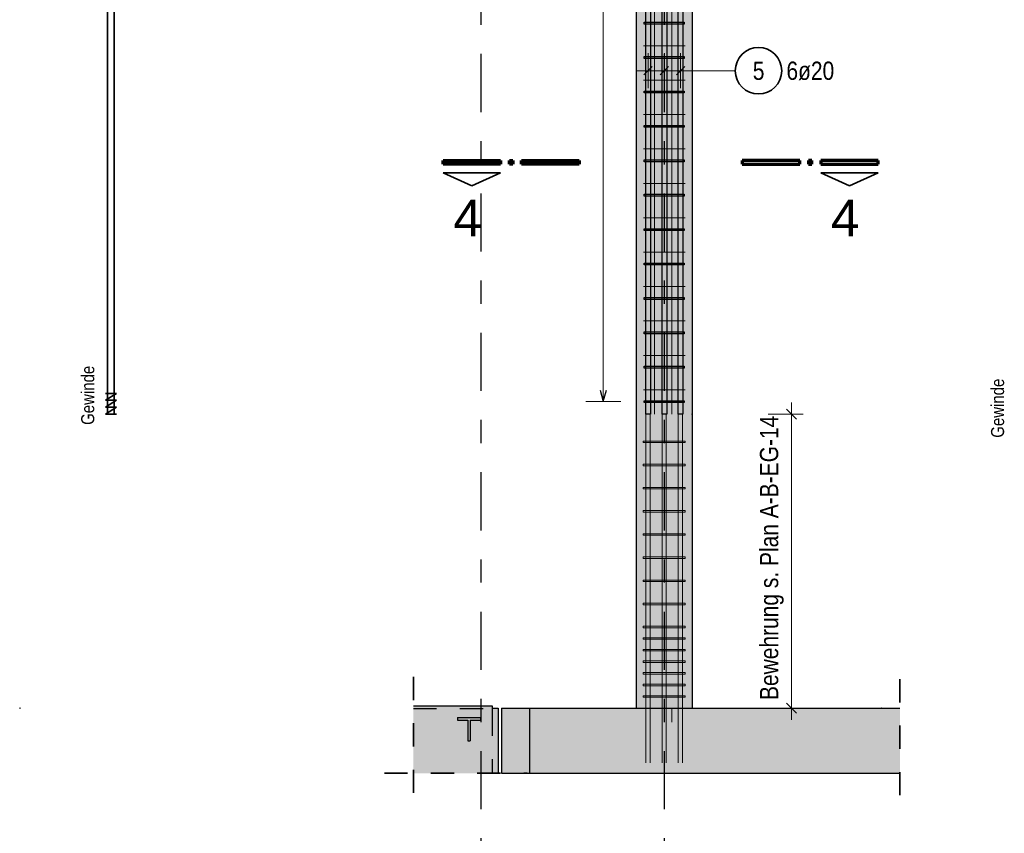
# Model space of a CAD drawing. Header units: millimetres. Extents: x -17.3 to 56.2, y -13.9 to 21.4.
# Tile 30 of 56: x 11.2 to 15.4, y 4.3 to 7.8. Entities that reach past the tile are written whole.
import ezdxf
from ezdxf.enums import TextEntityAlignment as Align

# ---------------------------------------------------------------- set-up
doc = ezdxf.new("R2010")
doc.units = ezdxf.units.MM
doc.linetypes.add('DASHDOTX2', pattern=[2, 1, -0.5, 0, -0.5])
doc.linetypes.add('HIDDEN', pattern=[0.375, 0.25, -0.125])
for name, color, linetype, lineweight in [('Achsen', 7, 'Continuous', 20), ('Bewehrung', 7, 'Continuous', 20), ('einlesen aus Plan EG', 7, 'Continuous', 20), ('Geschnittene Kanten', 7, 'Continuous', 20), ('Schraffuren', 7, 'Continuous', 20)]:
    doc.layers.add(name, color=color, linetype=linetype, lineweight=lineweight)
doc.styles.add('Arial', font='arial.ttf')
doc.styles.add('Arial Narrow', font='ARIALN.TTF')

msp = doc.modelspace()

# ---------------------------------------------------------------- hatches: boundary and pattern name
at = {"layer": 'Schraffuren', "lineweight": 13, "true_color": 0xd7ffd7}
for points in [[(13.815042, 4.856926), (14.05498, 4.856926), (14.05498, 11.106927), (13.815042, 11.106927)], [(13.355011, 4.576933), (14.949954, 4.576933), (14.949954, 4.856933), (13.355011, 4.856933)]]:
    msp.add_hatch(color=254, dxfattribs=at).paths.add_polyline_path(points)
at = {"layer": 'Schraffuren', "lineweight": 13, "true_color": 0x4682b4}
for points in [[(12.855621, 4.576933), (13.19486, 4.576933), (13.19486, 4.866927), (12.855621, 4.866927)], [(13.19486, 4.576933), (13.21986, 4.576933), (13.21986, 4.856926), (13.19486, 4.856926)]]:
    msp.add_hatch(color=145, dxfattribs=at).paths.add_polyline_path(points)
at = {"layer": 'Schraffuren', "lineweight": 13, "true_color": 0xe0ddbe}
msp.add_hatch(color=254, dxfattribs=at).paths.add_polyline_path([(13.23486, 4.576926), (13.35486, 4.576926), (13.35486, 4.856926), (13.23486, 4.856926)])

# ---------------------------------------------------------------- linework, layer by layer
at = {"color": 1, "linetype": 'Continuous', "lineweight": 70}
for p, q in [((12.983537, 7.213508), (13.231035, 7.213508)), ((12.983537, 7.198506), (12.983537, 7.213508)), ((13.231035, 7.213508), (13.231035, 7.198506)), ((13.268534, 7.213508), (13.283538, 7.213508)), ((13.268534, 7.198506), (13.268534, 7.213508)), ((13.283538, 7.213508), (13.283538, 7.198506)), ((13.321038, 7.213508), (13.568535, 7.213508)), ((13.321038, 7.198506), (13.321038, 7.213508)), ((13.568535, 7.213508), (13.568535, 7.198506)), ((14.51871, 7.213508), (14.271209, 7.213508)), ((14.271209, 7.213508), (14.271209, 7.19851)), ((14.51871, 7.19851), (14.51871, 7.213508)), ((14.57121, 7.213508), (14.55621, 7.213508)), ((14.55621, 7.213508), (14.55621, 7.19851)), ((14.57121, 7.19851), (14.57121, 7.213508)), ((14.85621, 7.213508), (14.60871, 7.213508)), ((14.60871, 7.213508), (14.60871, 7.19851)), ((14.85621, 7.19851), (14.85621, 7.213508)), ((13.231035, 7.198506), (12.983537, 7.198506)), ((13.283538, 7.198506), (13.268534, 7.198506)), ((13.568535, 7.198506), (13.321038, 7.198506)), ((14.271209, 7.19851), (14.51871, 7.19851)), ((14.55621, 7.19851), (14.57121, 7.19851)), ((14.60871, 7.19851), (14.85621, 7.19851))]:
    msp.add_line(p, q, dxfattribs=at)
at = {"color": 2, "linetype": 'Continuous', "lineweight": 35}
for p, q in [((12.983537, 7.161005), (13.231035, 7.161005)), ((13.107283, 7.104756), (12.983537, 7.161005)), ((13.231035, 7.161005), (13.107283, 7.104756)), ((14.85621, 7.16101), (14.60871, 7.16101)), ((14.60871, 7.16101), (14.732459, 7.10476)), ((14.732459, 7.10476), (14.85621, 7.16101))]:
    msp.add_line(p, q, dxfattribs=at)
at = {"color": 2, "linetype": 'HIDDEN', "lineweight": 35, "ltscale": 0.25}
for p, q in [((12.855621, 4.991927), (12.855621, 4.451933)), ((14.949954, 4.981933), (14.949954, 4.451933)), ((12.730621, 4.576933), (13.34486, 4.576933))]:
    msp.add_line(p, q, dxfattribs=at)
at = {"color": 3, "linetype": 'HIDDEN', "lineweight": 25, "ltscale": 0.25}
for p, q in [((12.855621, 4.855427), (13.19486, 4.855427)), ((13.19486, 4.856926), (13.19486, 4.855427)), ((13.19486, 4.855427), (13.19486, 4.854546)), ((13.19486, 4.854546), (13.19486, 4.851989)), ((13.19486, 4.851989), (13.19486, 4.848007)), ((13.19486, 4.848007), (13.19486, 4.842989)), ((13.19486, 4.842989), (13.19486, 4.837427)), ((13.19486, 4.837427), (13.19486, 4.576933)), ((13.815042, 4.856933), (13.817317, 4.856933)), ((13.817317, 4.856933), (13.824145, 4.856933)), ((13.824145, 4.856933), (13.835234, 4.856933)), ((13.835234, 4.856933), (13.850158, 4.856933)), ((13.850158, 4.856933), (13.868342, 4.856933)), ((13.868342, 4.856933), (13.889089, 4.856933)), ((13.889089, 4.856933), (13.9116, 4.856933)), ((13.9116, 4.856933), (13.935011, 4.856933)), ((13.935011, 4.856933), (13.958422, 4.856933)), ((13.958422, 4.856933), (13.980933, 4.856933)), ((13.980933, 4.856933), (14.001679, 4.856933)), ((14.001679, 4.856933), (14.019864, 4.856933)), ((14.019864, 4.856933), (14.034787, 4.856933)), ((14.034787, 4.856933), (14.045876, 4.856933)), ((14.045876, 4.856933), (14.052705, 4.856933)), ((14.052705, 4.856933), (14.05498, 4.856933)), ((13.04486, 4.816227), (13.04486, 4.805227)), ((13.04486, 4.816227), (13.14486, 4.816227)), ((13.04486, 4.805227), (13.08936, 4.805227)), ((13.08936, 4.805227), (13.08936, 4.716227)), ((13.10036, 4.805227), (13.10036, 4.716227)), ((13.10036, 4.805227), (13.14486, 4.805227)), ((13.14486, 4.816227), (13.14486, 4.805227)), ((13.08936, 4.716227), (13.10036, 4.716227))]:
    msp.add_line(p, q, dxfattribs=at)
at = {"layer": 'Achsen', "color": 3, "linetype": 'DASHDOTX2', "lineweight": 25, "ltscale": 0.25}
for p, q in [((13.145411, 11.872107), (13.145411, 4.003745)), ((13.935411, 11.872107), (13.935411, 4.003745))]:
    msp.add_line(p, q, dxfattribs=at)
at = {"layer": 'Achsen', "color": 9, "linetype": 'Continuous', "lineweight": 0}
for p, q in [((13.892714, 6.122213), (13.892714, 11.222213)), ((13.968111, 6.122213), (13.968111, 11.222213))]:
    msp.add_line(p, q, dxfattribs=at)
at = {"layer": 'Achsen', "color": 5, "linetype": 'Continuous', "lineweight": 18}
for p, q in [((13.672906, 6.175926), (13.672906, 11.062635)), ((13.597906, 6.175926), (13.747906, 6.175926))]:
    msp.add_line(p, q, dxfattribs=at)
at = {"layer": 'Achsen', "color": 3, "linetype": 'Continuous', "lineweight": 25}
for p, q in [((13.849433, 7.800829), (13.849433, 7.808829)), ((13.849433, 7.808829), (14.021389, 7.808829)), ((14.021389, 7.800829), (13.849433, 7.800829)), ((14.021389, 7.808829), (14.021389, 7.800829)), ((13.849433, 7.652747), (13.849433, 7.660747)), ((13.849433, 7.660747), (14.021389, 7.660747)), ((14.021389, 7.652747), (13.849433, 7.652747)), ((14.021389, 7.660747), (14.021389, 7.652747)), ((13.849433, 7.504664), (13.849433, 7.512664)), ((13.849433, 7.512664), (14.021389, 7.512664)), ((14.021389, 7.504664), (13.849433, 7.504664)), ((14.021389, 7.512664), (14.021389, 7.504664)), ((13.849433, 7.356582), (13.849433, 7.364582)), ((13.849433, 7.364582), (14.021389, 7.364582)), ((14.021389, 7.356582), (13.849433, 7.356582)), ((14.021389, 7.364582), (14.021389, 7.356582)), ((13.849433, 7.2085), (13.849433, 7.2165)), ((13.849433, 7.2165), (14.021389, 7.2165)), ((14.021389, 7.2085), (13.849433, 7.2085)), ((14.021389, 7.2165), (14.021389, 7.2085)), ((13.849433, 7.060418), (13.849433, 7.068418)), ((13.849433, 7.068418), (14.021389, 7.068418)), ((14.021389, 7.060418), (13.849433, 7.060418)), ((14.021389, 7.068418), (14.021389, 7.060418)), ((13.849433, 6.912336), (13.849433, 6.920336)), ((13.849433, 6.920336), (14.021389, 6.920336)), ((14.021389, 6.912336), (13.849433, 6.912336)), ((14.021389, 6.920336), (14.021389, 6.912336)), ((13.849433, 6.764254), (13.849433, 6.772254)), ((13.849433, 6.772254), (14.021389, 6.772254)), ((14.021389, 6.764254), (13.849433, 6.764254)), ((14.021389, 6.772254), (14.021389, 6.764254)), ((13.849433, 6.616172), (13.849433, 6.624172)), ((13.849433, 6.624172), (14.021389, 6.624172)), ((14.021389, 6.616172), (13.849433, 6.616172)), ((14.021389, 6.624172), (14.021389, 6.616172)), ((13.849433, 6.46809), (13.849433, 6.47609)), ((13.849433, 6.47609), (14.021389, 6.47609)), ((14.021389, 6.46809), (13.849433, 6.46809)), ((14.021389, 6.47609), (14.021389, 6.46809)), ((13.849433, 6.320008), (13.849433, 6.328008)), ((13.849433, 6.328008), (14.021389, 6.328008)), ((14.021389, 6.320008), (13.849433, 6.320008)), ((14.021389, 6.328008), (14.021389, 6.320008)), ((13.659508, 6.225926), (13.672906, 6.175926)), ((13.672906, 6.175926), (13.686303, 6.225926)), ((13.849433, 6.171926), (13.849433, 6.179926)), ((13.849433, 6.179926), (14.021389, 6.179926)), ((14.021389, 6.171926), (13.849433, 6.171926)), ((14.021389, 6.179926), (14.021389, 6.171926))]:
    msp.add_line(p, q, dxfattribs=at)
at = {"layer": 'Achsen', "color": 10, "linetype": 'Continuous'}
for p, q in [((13.855792, 6.12194), (13.874292, 6.12194)), ((13.855792, 4.62194), (13.855792, 6.12194)), ((13.874292, 6.12194), (13.874292, 4.62194)), ((13.925791, 6.12194), (13.944291, 6.12194)), ((13.925791, 4.62194), (13.925791, 6.12194)), ((13.944291, 6.12194), (13.944291, 4.62194)), ((13.995791, 4.62194), (13.995791, 6.12194)), ((14.014291, 6.12194), (14.014291, 4.62194)), ((13.845022, 5.999941), (13.845022, 6.006441)), ((13.845022, 6.006441), (14.025042, 6.006441)), ((14.025042, 5.999941), (13.845022, 5.999941)), ((14.025042, 6.006441), (14.025042, 5.999941)), ((13.845022, 5.900282), (13.845022, 5.906782)), ((13.845022, 5.906782), (14.025042, 5.906782)), ((14.025042, 5.900282), (13.845022, 5.900282)), ((14.025042, 5.906782), (14.025042, 5.900282)), ((13.845022, 5.800623), (13.845022, 5.807123)), ((13.845022, 5.807123), (14.025042, 5.807123)), ((14.025042, 5.807123), (14.025042, 5.800623)), ((14.025042, 5.800623), (13.845022, 5.800623)), ((13.845022, 5.700963), (13.845022, 5.707463)), ((13.845022, 5.707463), (14.025042, 5.707463)), ((14.025042, 5.700963), (13.845022, 5.700963)), ((14.025042, 5.707463), (14.025042, 5.700963)), ((13.845022, 5.601304), (13.845022, 5.607804)), ((13.845022, 5.607804), (14.025042, 5.607804)), ((14.025042, 5.601304), (13.845022, 5.601304)), ((14.025042, 5.607804), (14.025042, 5.601304)), ((13.845022, 5.501645), (13.845022, 5.508145)), ((13.845022, 5.508145), (14.025042, 5.508145)), ((14.025042, 5.501645), (13.845022, 5.501645)), ((14.025042, 5.508145), (14.025042, 5.501645)), ((13.845022, 5.401986), (13.845022, 5.408486)), ((13.845022, 5.408486), (14.025042, 5.408486)), ((14.025042, 5.401986), (13.845022, 5.401986)), ((14.025042, 5.408486), (14.025042, 5.401986)), ((13.845022, 5.302327), (13.845022, 5.308827)), ((13.845022, 5.308827), (14.025042, 5.308827)), ((14.025042, 5.302327), (13.845022, 5.302327)), ((14.025042, 5.308827), (14.025042, 5.302327)), ((13.845022, 5.202668), (13.845022, 5.209168)), ((13.845022, 5.209168), (14.025042, 5.209168)), ((14.025042, 5.202668), (13.845022, 5.202668)), ((14.025042, 5.209168), (14.025042, 5.202668)), ((13.845042, 5.15369), (13.845042, 5.16019)), ((13.845042, 5.16019), (14.025062, 5.16019)), ((14.025062, 5.15369), (13.845042, 5.15369)), ((14.025062, 5.16019), (14.025062, 5.15369)), ((13.845022, 5.103009), (13.845022, 5.109509)), ((13.845022, 5.109509), (14.025042, 5.109509)), ((14.025042, 5.103009), (13.845022, 5.103009)), ((14.025042, 5.109509), (14.025042, 5.103009)), ((13.845042, 5.05369), (13.845042, 5.06019)), ((13.845042, 5.06019), (14.025062, 5.06019)), ((14.025062, 5.05369), (13.845042, 5.05369)), ((14.025062, 5.06019), (14.025062, 5.05369)), ((13.845022, 5.00335), (13.845022, 5.00985)), ((13.845022, 5.00985), (14.025042, 5.00985)), ((14.025042, 5.00335), (13.845022, 5.00335)), ((14.025042, 5.00985), (14.025042, 5.00335)), ((13.845042, 4.95369), (13.845042, 4.96019)), ((13.845042, 4.96019), (14.025062, 4.96019)), ((14.025062, 4.96019), (14.025062, 4.95369)), ((14.025062, 4.95369), (13.845042, 4.95369)), ((13.845022, 4.903691), (13.845022, 4.910191)), ((13.845022, 4.910191), (14.025042, 4.910191)), ((14.025042, 4.903691), (13.845022, 4.903691)), ((14.025042, 4.910191), (14.025042, 4.903691))]:
    msp.add_line(p, q, dxfattribs=at)
at = {"layer": 'Achsen', "color": 10, "linetype": 'HIDDEN', "ltscale": 0.25}
for p, q in [((13.855792, 6.12194), (13.874292, 6.12194)), ((13.925791, 6.12194), (13.944291, 6.12194)), ((13.995791, 6.12194), (14.014291, 6.12194)), ((13.967542, 4.85694), (13.967542, 4.796132))]:
    msp.add_line(p, q, dxfattribs=at)
at = {"layer": 'Achsen', "color": 9, "linetype": 'Continuous', "lineweight": 0}
for centre in [(13.815042, 6.122213), (12.855621, 4.576933)]:
    msp.add_circle(centre, 0.00111, dxfattribs=at)
at = {"layer": 'Bewehrung', "color": 3, "linetype": 'Continuous', "lineweight": 25}
for p, q in [((13.855792, 6.121933), (13.855792, 11.221933)), ((13.875792, 11.221933), (13.875792, 6.121933)), ((13.925791, 6.121933), (13.925791, 11.221933)), ((13.945791, 11.221933), (13.945791, 6.121933)), ((13.995791, 6.121933), (13.995791, 11.221933)), ((14.015791, 11.221933), (14.015791, 6.121933)), ((13.848114, 7.582322), (13.883469, 7.617678)), ((13.918114, 7.582322), (13.953469, 7.617678)), ((13.988114, 7.582322), (14.023469, 7.617678)), ((13.875792, 6.121933), (13.855792, 6.121933)), ((13.945791, 6.121933), (13.925791, 6.121933)), ((14.015791, 6.121933), (13.995791, 6.121933))]:
    msp.add_line(p, q, dxfattribs=at)
at = {"layer": 'Bewehrung', "color": 2, "linetype": 'Continuous', "lineweight": 35}
for p, q in [((11.539584, 6.122213), (11.539584, 10.382213)), ((11.567584, 6.122213), (11.567584, 10.382213)), ((11.529784, 6.181713), (11.577384, 6.211463)), ((11.577384, 6.211463), (11.529784, 6.211463)), ((11.529784, 6.151963), (11.577384, 6.181713)), ((11.577384, 6.181713), (11.529784, 6.181713)), ((11.529784, 6.122213), (11.577384, 6.151963)), ((11.577384, 6.151963), (11.529784, 6.151963)), ((11.577384, 6.122213), (11.529784, 6.122213)), ((11.539584, 6.122213), (11.567584, 6.122213))]:
    msp.add_line(p, q, dxfattribs=at)
at = {"layer": 'Bewehrung', "color": 9, "linetype": 'Continuous', "lineweight": 0}
for p, q in [((13.845391, 7.70776), (14.025431, 7.70776)), ((13.845391, 7.559678), (14.025431, 7.559678)), ((13.845391, 7.411596), (14.025431, 7.411596)), ((13.845391, 7.263514), (14.025431, 7.263514)), ((13.845391, 7.115432), (14.025431, 7.115432)), ((13.845391, 6.96735), (14.025431, 6.96735)), ((13.845391, 6.819268), (14.025431, 6.819268)), ((13.845391, 6.671186), (14.025431, 6.671186)), ((13.845391, 6.523104), (14.025431, 6.523104)), ((13.845391, 6.375021), (14.025431, 6.375021)), ((13.845391, 6.226939), (14.025431, 6.226939))]:
    msp.add_line(p, q, dxfattribs=at)
at = {"layer": 'Bewehrung', "color": 5, "linetype": 'Continuous', "lineweight": 18}
for p, q in [((13.865792, 7.525), (13.865792, 7.675)), ((13.935791, 7.525), (13.935791, 7.675)), ((14.005791, 7.525), (14.005791, 7.675)), ((14.055791, 7.6), (13.815792, 7.6)), ((14.241273, 7.6), (14.055791, 7.6))]:
    msp.add_line(p, q, dxfattribs=at)
at = {"layer": 'Bewehrung', "color": 2, "linetype": 'Continuous', "lineweight": 35}
msp.add_circle((14.341273, 7.6), 0.1, dxfattribs=at)
at = {"layer": 'einlesen aus Plan EG', "color": 6, "linetype": 'Continuous', "lineweight": 13}
for p, q in [((14.483112, 4.806926), (14.483112, 6.172206)), ((14.383112, 6.122206), (14.533112, 6.122206)), ((14.433112, 4.856926), (14.583112, 4.856926))]:
    msp.add_line(p, q, dxfattribs=at)
at = {"layer": 'einlesen aus Plan EG', "color": 2, "linetype": 'Continuous', "lineweight": 35}
for p, q in [((14.461015, 6.144303), (14.505209, 6.100108)), ((14.461015, 4.879023), (14.505209, 4.834828))]:
    msp.add_line(p, q, dxfattribs=at)
at = {"layer": 'einlesen aus Plan EG', "color": 9, "linetype": 'Continuous', "lineweight": 0}
for centre in [(14.05498, 6.122206), (11.162077, 4.856933), (14.869739, 4.856926)]:
    msp.add_circle(centre, 0.00111, dxfattribs=at)
at = {"layer": 'Geschnittene Kanten', "color": 3, "linetype": 'Continuous', "lineweight": 25}
for p, q in [((13.815042, 11.106927), (13.815042, 4.856926)), ((14.05498, 11.106927), (14.05498, 4.856926)), ((12.855621, 4.866927), (13.19486, 4.866927)), ((13.19486, 4.866927), (13.19486, 4.856926)), ((13.19486, 4.856933), (13.21986, 4.856933)), ((13.21986, 4.856926), (13.21986, 4.576933)), ((13.23486, 4.856933), (13.35486, 4.856933)), ((13.23486, 4.856926), (13.23486, 4.576926)), ((13.35486, 4.856926), (13.35486, 4.576926)), ((13.355011, 4.856933), (13.355011, 4.576933)), ((13.355011, 4.856933), (13.815042, 4.856933)), ((14.05498, 4.856933), (14.949954, 4.856933)), ((13.23486, 4.576933), (13.35486, 4.576933)), ((13.355011, 4.576933), (14.949954, 4.576933))]:
    msp.add_line(p, q, dxfattribs=at)

# ---------------------------------------------------------------- texts
at = {"layer": 'Achsen', "color": 3, "lineweight": 25, "insert": (15.341796, 6.020638), "char_height": 0.05625, "attachment_point": 1, "rotation": 90, "line_spacing_factor": 0.9, "style": 'Arial Narrow'}
msp.add_mtext('Gewinde', dxfattribs=at)
at = {"layer": 'Bewehrung', "color": 2, "lineweight": 35, "char_height": 0.07875, "attachment_point": 1, "line_spacing_factor": 0.9, "style": 'Arial Narrow'}
for s, insert in [('5', (14.316466, 7.639375)), ('6ø20', (14.461273, 7.639375))]:
    msp.add_mtext(s, dxfattribs=dict(at, insert=insert))
at = {"layer": 'Bewehrung', "color": 3, "lineweight": 25, "insert": (11.425712, 6.075939), "char_height": 0.05625, "attachment_point": 1, "rotation": 90, "line_spacing_factor": 0.9, "style": 'Arial Narrow'}
msp.add_mtext('Gewinde', dxfattribs=at)
at = {"layer": 'einlesen aus Plan EG', "color": 1, "lineweight": 70, "style": 'Arial'}
for p in [(13.088722, 6.966427), (14.713897, 6.966432)]:
    msp.add_text('4', height=0.1575, dxfattribs=at).set_placement(p, align=Align.MIDDLE_CENTER)
at = {"layer": 'einlesen aus Plan EG', "color": 2, "lineweight": 35, "style": 'Arial Narrow'}
msp.add_text('Bewehrung s. Plan A-B-EG-14', height=0.07875, rotation=90, dxfattribs=at).set_placement((14.386501, 5.50371), align=Align.MIDDLE_CENTER)

doc.saveas('drawing.dxf')
